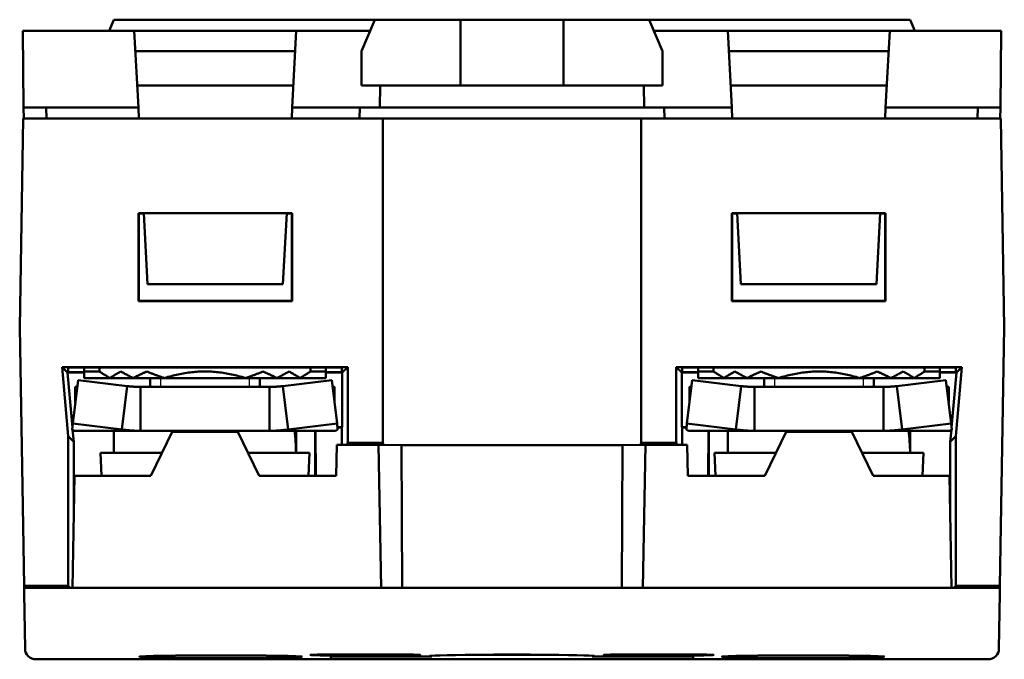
# Model space of a CAD drawing. Header units: millimetres. Extents: x 32 to 386, y 43 to 257.
# Tile 1 of 6: x 103 to 147, y 43 to 72. Entities that reach past the tile are written whole.
import ezdxf

# ---------------------------------------------------------------- set-up
doc = ezdxf.new("R2010")
doc.units = ezdxf.units.MM
doc.layers.add('Arêtes visibles(ISO)', color=7, linetype='Continuous', lineweight=50)
doc.layers.add('Filetages(ISO)', color=7, linetype='Continuous', lineweight=25)

msp = doc.modelspace()

# ---------------------------------------------------------------- linework, layer by layer
at = {"layer": 'Arêtes visibles(ISO)'}
for p, q in [((106.682, 71.654), (106.895, 72.154)), ((106.895, 72.154), (107.788, 72.154)), ((116.715, 72.154), (107.788, 72.154)), ((118.77, 72.154), (116.715, 72.154)), ((118.163, 70.724), (118.77, 72.154)), ((118.77, 72.154), (122.663, 72.154)), ((122.663, 72.154), (122.663, 69.154)), ((122.663, 72.154), (127.363, 72.154)), ((127.363, 72.154), (127.363, 69.154)), ((127.363, 72.154), (131.256, 72.154)), ((131.256, 72.154), (131.863, 70.724)), ((133.311, 72.154), (131.256, 72.154)), ((142.238, 72.154), (133.311, 72.154)), ((142.238, 72.154), (143.131, 72.154)), ((143.343, 71.654), (143.131, 72.154)), ((102.763, 71.654), (102.793, 68.154)), ((102.763, 71.654), (107.828, 71.654)), ((107.828, 71.654), (115.197, 71.654)), ((108.011, 68.154), (107.828, 71.654)), ((115.197, 71.654), (115.014, 68.154)), ((115.197, 71.654), (118.557, 71.654)), ((131.468, 71.654), (134.828, 71.654)), ((134.828, 71.654), (142.197, 71.654)), ((135.011, 68.154), (134.828, 71.654)), ((142.197, 71.654), (142.014, 68.154)), ((142.197, 71.654), (147.263, 71.654)), ((147.263, 71.654), (147.232, 68.154)), ((107.876, 70.724), (115.149, 70.724)), ((118.163, 69.154), (118.163, 70.724)), ((131.863, 69.154), (131.863, 70.724)), ((134.876, 70.724), (142.149, 70.724)), ((115.066, 69.154), (107.959, 69.154)), ((122.663, 69.154), (118.163, 69.154)), ((119.004, 68.154), (119.013, 69.154)), ((127.363, 69.154), (122.663, 69.154)), ((131.863, 69.154), (127.363, 69.154)), ((131.013, 69.154), (131.021, 68.154)), ((142.066, 69.154), (134.959, 69.154)), ((102.797, 67.654), (102.793, 68.154)), ((102.793, 68.154), (108.011, 68.154)), ((103.822, 68.154), (103.827, 67.654)), ((108.037, 67.654), (108.011, 68.154)), ((115.014, 68.154), (114.988, 67.654)), ((115.014, 68.154), (119.004, 68.154)), ((118.082, 68.154), (118.078, 67.654)), ((131.021, 68.154), (119.004, 68.154)), ((131.021, 68.154), (135.011, 68.154)), ((131.943, 68.154), (131.947, 67.654)), ((135.037, 67.654), (135.011, 68.154)), ((142.014, 68.154), (141.988, 67.654)), ((142.014, 68.154), (147.232, 68.154)), ((146.198, 67.654), (146.203, 68.154)), ((147.232, 68.154), (147.228, 67.654)), ((102.613, 58.154), (102.778, 67.654)), ((119.129, 67.654), (102.778, 67.654)), ((119.213, 67.654), (119.129, 67.654)), ((119.129, 52.908), (119.129, 67.654)), ((130.812, 67.654), (119.213, 67.654)), ((130.896, 67.654), (130.812, 67.654)), ((147.247, 67.654), (130.896, 67.654)), ((130.896, 52.908), (130.896, 67.654)), ((147.413, 58.154), (147.247, 67.654)), ((108.013, 63.354), (108.263, 63.354)), ((108.013, 63.354), (108.028, 63.339)), ((108.013, 59.354), (108.013, 63.354)), ((108.263, 63.339), (108.028, 63.339)), ((108.028, 63.339), (108.03, 59.372)), ((108.263, 63.354), (114.763, 63.354)), ((108.263, 63.354), (108.432, 60.127)), ((114.763, 63.354), (114.593, 60.127)), ((114.997, 63.339), (114.762, 63.339)), ((114.763, 63.354), (115.013, 63.354)), ((114.995, 59.372), (114.997, 63.339)), ((115.013, 63.354), (114.997, 63.339)), ((115.013, 63.354), (115.013, 59.354)), ((135.013, 63.354), (135.263, 63.354)), ((135.013, 63.354), (135.028, 63.339)), ((135.013, 59.354), (135.013, 63.354)), ((135.263, 63.339), (135.028, 63.339)), ((135.028, 63.339), (135.03, 59.372)), ((141.763, 63.354), (135.263, 63.354)), ((135.263, 63.354), (135.432, 60.127)), ((141.763, 63.354), (141.593, 60.127)), ((141.997, 63.339), (141.762, 63.339)), ((141.763, 63.354), (142.013, 63.354)), ((141.995, 59.372), (141.997, 63.339)), ((142.013, 63.354), (141.997, 63.339)), ((142.013, 63.354), (142.013, 59.354)), ((114.593, 60.127), (108.432, 60.127)), ((141.593, 60.127), (135.432, 60.127)), ((108.013, 59.354), (108.03, 59.372)), ((115.013, 59.354), (108.013, 59.354)), ((108.03, 59.372), (114.995, 59.372)), ((115.013, 59.354), (114.995, 59.372)), ((135.013, 59.354), (135.03, 59.372)), ((142.013, 59.354), (135.013, 59.354)), ((135.03, 59.372), (141.995, 59.372)), ((142.013, 59.354), (141.995, 59.372)), ((102.613, 58.154), (102.818, 46.408)), ((147.413, 58.154), (147.207, 46.408)), ((104.543, 56.354), (104.793, 56.104)), ((104.818, 53.211), (104.543, 56.354)), ((104.543, 56.354), (117.543, 56.354)), ((104.793, 56.104), (105.012, 53.602)), ((105.543, 56.104), (104.793, 56.104)), ((104.816, 56.336), (117.269, 56.336)), ((104.82, 56.119), (104.816, 56.336)), ((105.543, 56.119), (104.82, 56.119)), ((105.543, 56.336), (105.543, 56.154)), ((105.543, 56.154), (105.543, 55.854)), ((105.543, 56.154), (106.243, 56.154)), ((106.243, 56.154), (106.243, 56.336)), ((115.843, 56.336), (115.843, 56.154)), ((115.843, 56.154), (116.543, 56.154)), ((116.543, 56.154), (116.543, 56.336)), ((116.543, 55.854), (116.543, 56.154)), ((117.265, 56.119), (116.543, 56.119)), ((117.292, 56.104), (116.543, 56.104)), ((117.269, 56.336), (117.265, 56.119)), ((117.543, 56.354), (117.292, 56.104)), ((117.292, 53.622), (117.292, 56.104)), ((117.543, 56.354), (117.543, 52.908)), ((132.483, 56.354), (132.733, 56.104)), ((132.483, 52.908), (132.483, 56.354)), ((132.483, 56.354), (145.483, 56.354)), ((133.483, 56.104), (132.733, 56.104)), ((132.733, 56.104), (132.733, 53.622)), ((132.756, 56.336), (145.209, 56.336)), ((132.76, 56.119), (132.756, 56.336)), ((133.483, 56.119), (132.76, 56.119)), ((133.483, 56.336), (133.483, 56.154)), ((133.483, 56.154), (133.483, 55.854)), ((133.483, 56.154), (134.183, 56.154)), ((134.183, 56.154), (134.183, 56.336)), ((143.783, 56.336), (143.783, 56.154)), ((143.783, 56.154), (144.483, 56.154)), ((144.483, 56.154), (144.483, 56.336)), ((144.483, 55.854), (144.483, 56.154)), ((145.205, 56.119), (144.483, 56.119)), ((145.232, 56.104), (144.483, 56.104)), ((145.013, 53.602), (145.232, 56.104)), ((145.209, 56.336), (145.205, 56.119)), ((145.483, 56.354), (145.207, 53.211)), ((145.483, 56.354), (145.232, 56.104)), ((105.269, 55.761), (105.024, 53.792)), ((105.269, 55.761), (107.503, 55.485)), ((105.543, 55.854), (106.712, 55.854)), ((106.712, 55.854), (107.77, 55.854)), ((107.77, 55.854), (109.201, 55.854)), ((108.543, 55.454), (108.543, 55.854)), ((109.201, 55.854), (112.884, 55.854)), ((112.884, 55.854), (114.315, 55.854)), ((113.543, 55.454), (113.543, 55.854)), ((114.315, 55.854), (115.373, 55.854)), ((114.582, 55.485), (116.816, 55.761)), ((115.373, 55.854), (116.543, 55.854)), ((116.816, 55.761), (117.061, 53.792)), ((133.209, 55.761), (132.964, 53.792)), ((133.209, 55.761), (135.443, 55.485)), ((133.483, 55.854), (134.652, 55.854)), ((134.652, 55.854), (135.71, 55.854)), ((135.71, 55.854), (137.141, 55.854)), ((136.483, 55.454), (136.483, 55.854)), ((137.141, 55.854), (140.824, 55.854)), ((140.824, 55.854), (142.255, 55.854)), ((141.483, 55.454), (141.483, 55.854)), ((142.255, 55.854), (143.313, 55.854)), ((142.522, 55.485), (144.756, 55.761)), ((143.313, 55.854), (144.483, 55.854)), ((144.756, 55.761), (145.001, 53.792)), ((105.143, 54.743), (105.143, 55.454)), ((107.395, 54.618), (107.503, 55.485)), ((108.104, 55.454), (113.981, 55.454)), ((108.104, 55.454), (108.104, 54.574)), ((113.981, 54.574), (113.981, 55.454)), ((114.582, 55.485), (114.69, 54.618)), ((116.943, 55.454), (116.943, 54.743)), ((133.083, 54.743), (133.083, 55.454)), ((135.335, 54.618), (135.443, 55.485)), ((136.044, 55.454), (141.921, 55.454)), ((136.044, 55.454), (136.044, 54.574)), ((141.921, 54.574), (141.921, 55.454)), ((142.522, 55.485), (142.63, 54.618)), ((144.883, 55.454), (144.883, 54.743)), ((107.257, 53.515), (107.395, 54.618)), ((108.104, 54.574), (108.104, 53.454)), ((113.981, 53.454), (113.981, 54.574)), ((114.69, 54.618), (114.828, 53.515)), ((135.197, 53.515), (135.335, 54.618)), ((136.044, 54.574), (136.044, 53.454)), ((141.921, 53.454), (141.921, 54.574)), ((142.63, 54.618), (142.768, 53.515)), ((105.007, 53.515), (105.024, 53.792)), ((105.024, 53.792), (107.257, 53.515)), ((114.828, 53.515), (117.061, 53.792)), ((117.061, 53.792), (117.078, 53.515)), ((132.947, 53.515), (132.964, 53.792)), ((132.964, 53.792), (135.197, 53.515)), ((142.768, 53.515), (145.001, 53.792)), ((145.001, 53.792), (145.018, 53.515)), ((105.021, 53.503), (105.069, 52.96)), ((108.104, 53.454), (105.143, 53.454)), ((106.893, 52.454), (106.893, 53.454)), ((108.104, 53.454), (113.981, 53.454)), ((109.553, 53.41), (108.578, 51.41)), ((112.532, 53.41), (109.553, 53.41)), ((113.508, 51.41), (112.532, 53.41)), ((116.943, 53.454), (113.981, 53.454)), ((115.193, 52.801), (115.193, 53.454)), ((116.063, 51.41), (116.062, 53.454)), ((116.08, 51.41), (116.079, 53.454)), ((117.072, 53.622), (117.292, 53.622)), ((117.274, 53.605), (117.073, 53.605)), ((117.292, 53.622), (117.274, 53.605)), ((117.274, 52.81), (117.274, 53.605)), ((132.733, 53.622), (132.953, 53.622)), ((132.733, 53.622), (132.751, 53.605)), ((132.952, 53.605), (132.751, 53.605)), ((132.751, 53.605), (132.751, 52.81)), ((136.044, 53.454), (133.083, 53.454)), ((133.946, 53.454), (133.945, 51.41)), ((133.963, 53.454), (133.962, 51.41)), ((134.833, 52.454), (134.833, 53.454)), ((136.044, 53.454), (141.921, 53.454)), ((137.493, 53.41), (136.518, 51.41)), ((140.472, 53.41), (137.493, 53.41)), ((141.448, 51.41), (140.472, 53.41)), ((144.883, 53.454), (141.921, 53.454)), ((143.133, 52.801), (143.133, 53.454)), ((144.956, 52.96), (145.004, 53.503)), ((104.818, 53.211), (105.069, 52.96)), ((104.818, 46.408), (104.818, 53.211)), ((105.069, 52.96), (105.07, 49.582)), ((117.516, 52.881), (117.543, 52.908)), ((117.516, 52.81), (117.516, 52.881)), ((119.156, 52.881), (117.516, 52.881)), ((117.543, 52.908), (119.129, 52.908)), ((119.129, 52.908), (119.156, 52.881)), ((119.156, 52.881), (119.156, 52.807)), ((130.869, 52.881), (130.896, 52.908)), ((130.869, 52.807), (130.869, 52.881)), ((132.509, 52.881), (130.869, 52.881)), ((130.896, 52.908), (132.483, 52.908)), ((132.483, 52.908), (132.509, 52.881)), ((132.509, 52.881), (132.509, 52.81)), ((144.955, 49.582), (144.956, 52.96)), ((144.956, 52.96), (145.207, 53.211)), ((145.207, 53.211), (145.207, 46.408)), ((109.087, 52.454), (106.293, 52.454)), ((106.329, 51.41), (106.293, 52.454)), ((115.793, 52.454), (112.998, 52.454)), ((115.756, 51.41), (115.793, 52.454)), ((117.043, 52.81), (117.018, 51.41)), ((118.931, 52.81), (117.043, 52.81)), ((119.06, 46.312), (118.931, 52.81)), ((118.931, 52.81), (119.982, 52.799)), ((120.012, 46.312), (119.982, 52.799)), ((119.982, 52.799), (130.043, 52.799)), ((130.013, 46.312), (130.043, 52.799)), ((130.043, 52.799), (131.094, 52.81)), ((131.094, 52.81), (130.965, 46.312)), ((132.983, 52.81), (131.094, 52.81)), ((133.007, 51.41), (132.983, 52.81)), ((137.027, 52.454), (134.233, 52.454)), ((134.269, 51.41), (134.233, 52.454)), ((143.733, 52.454), (140.938, 52.454)), ((143.696, 51.41), (143.733, 52.454)), ((105.013, 46.312), (105.102, 51.41)), ((108.578, 51.41), (105.102, 51.41)), ((117.018, 51.41), (113.508, 51.41)), ((136.518, 51.41), (133.007, 51.41)), ((144.923, 51.41), (141.448, 51.41)), ((145.013, 46.312), (144.923, 51.41)), ((102.813, 46.303), (102.813, 46.06)), ((102.819, 46.304), (102.818, 46.408)), ((102.818, 46.408), (104.818, 46.408)), ((105.013, 46.312), (103.312, 46.312)), ((104.913, 46.312), (104.818, 46.408)), ((119.06, 46.312), (105.013, 46.312)), ((130.965, 46.312), (119.06, 46.312)), ((145.013, 46.312), (130.965, 46.312)), ((146.713, 46.312), (145.013, 46.312)), ((145.207, 46.408), (145.112, 46.312)), ((145.207, 46.408), (147.207, 46.408)), ((147.207, 46.408), (147.206, 46.304)), ((147.213, 46.06), (147.213, 46.303)), ((102.813, 46.06), (102.856, 43.553)), ((147.169, 43.553), (147.213, 46.06)), ((103.356, 43.062), (146.669, 43.062)), ((116.763, 43.081), (116.763, 43.177)), ((117.337, 43.285), (119.337, 43.285)), ((119.337, 43.233), (117.337, 43.233)), ((117.763, 43.194), (121.366, 43.194)), ((132.263, 43.063), (117.763, 43.063)), ((121.366, 43.194), (121.368, 43.225)), ((122.877, 43.263), (127.148, 43.263)), ((128.657, 43.225), (128.659, 43.194)), ((128.659, 43.194), (132.263, 43.194)), ((130.688, 43.285), (132.688, 43.285)), ((132.688, 43.233), (130.688, 43.233)), ((133.263, 43.177), (133.263, 43.081))]:
    msp.add_line(p, q, dxfattribs=at)
at = {"layer": 'Arêtes visibles(ISO)', "flags": 128}
for points in [[(106.712, 55.854), (106.693, 55.866), (106.674, 55.878), (106.655, 55.89), (106.635, 55.902), (106.616, 55.914), (106.597, 55.927), (106.577, 55.939), (106.558, 55.951), (106.538, 55.963), (106.519, 55.976), (106.499, 55.988), (106.48, 56.001), (106.46, 56.013), (106.441, 56.026), (106.421, 56.038), (106.401, 56.051), (106.382, 56.064), (106.362, 56.077), (106.342, 56.089), (106.322, 56.102), (106.302, 56.115), (106.282, 56.128), (106.262, 56.141), (106.243, 56.154)], [(107.216, 56.154), (107.196, 56.143), (107.175, 56.131), (107.154, 56.119), (107.134, 56.107), (107.113, 56.095), (107.092, 56.083), (107.072, 56.071), (107.051, 56.059), (107.03, 56.046), (107.009, 56.034), (106.988, 56.022), (106.967, 56.009), (106.946, 55.997), (106.925, 55.984), (106.904, 55.971), (106.883, 55.959), (106.862, 55.946), (106.84, 55.933), (106.819, 55.92), (106.798, 55.907), (106.777, 55.894), (106.755, 55.881), (106.734, 55.868), (106.712, 55.854)], [(107.77, 55.854), (107.747, 55.866), (107.725, 55.878), (107.702, 55.889), (107.679, 55.901), (107.657, 55.913), (107.634, 55.925), (107.611, 55.937), (107.588, 55.949), (107.565, 55.962), (107.542, 55.974), (107.519, 55.986), (107.496, 55.999), (107.473, 56.011), (107.45, 56.024), (107.427, 56.036), (107.404, 56.049), (107.38, 56.062), (107.357, 56.075), (107.334, 56.088), (107.31, 56.101), (107.287, 56.114), (107.263, 56.128), (107.24, 56.141), (107.216, 56.154)], [(108.404, 56.154), (108.378, 56.143), (108.353, 56.132), (108.327, 56.12), (108.301, 56.109), (108.275, 56.097), (108.249, 56.086), (108.222, 56.074), (108.196, 56.062), (108.17, 56.05), (108.144, 56.037), (108.117, 56.025), (108.091, 56.013), (108.064, 56), (108.038, 55.987), (108.011, 55.975), (107.985, 55.962), (107.958, 55.949), (107.931, 55.936), (107.905, 55.922), (107.878, 55.909), (107.851, 55.896), (107.824, 55.882), (107.797, 55.868), (107.77, 55.854)], [(109.201, 55.854), (109.169, 55.865), (109.136, 55.875), (109.104, 55.886), (109.071, 55.897), (109.038, 55.908), (109.006, 55.92), (108.973, 55.931), (108.94, 55.943), (108.907, 55.955), (108.874, 55.967), (108.841, 55.979), (108.808, 55.991), (108.775, 56.004), (108.741, 56.016), (108.708, 56.029), (108.675, 56.043), (108.641, 56.056), (108.608, 56.069), (108.574, 56.083), (108.54, 56.097), (108.506, 56.111), (108.472, 56.125), (108.438, 56.14), (108.404, 56.154)], [(111.043, 56.154), (110.967, 56.154), (110.891, 56.152), (110.816, 56.15), (110.74, 56.146), (110.665, 56.142), (110.589, 56.136), (110.514, 56.129), (110.438, 56.121), (110.362, 56.113), (110.286, 56.103), (110.21, 56.092), (110.134, 56.08), (110.058, 56.067), (109.981, 56.053), (109.905, 56.038), (109.828, 56.022), (109.751, 56.005), (109.673, 55.987), (109.595, 55.967), (109.517, 55.947), (109.439, 55.925), (109.36, 55.903), (109.281, 55.879), (109.201, 55.854)], [(112.884, 55.854), (112.804, 55.879), (112.725, 55.903), (112.646, 55.925), (112.568, 55.947), (112.49, 55.967), (112.412, 55.987), (112.334, 56.005), (112.257, 56.022), (112.18, 56.038), (112.104, 56.053), (112.027, 56.067), (111.951, 56.08), (111.875, 56.092), (111.799, 56.103), (111.723, 56.113), (111.647, 56.121), (111.571, 56.129), (111.496, 56.136), (111.42, 56.142), (111.345, 56.146), (111.269, 56.15), (111.194, 56.152), (111.118, 56.154), (111.043, 56.154)], [(113.681, 56.154), (113.647, 56.14), (113.613, 56.125), (113.579, 56.111), (113.545, 56.097), (113.511, 56.083), (113.478, 56.069), (113.444, 56.056), (113.41, 56.043), (113.377, 56.029), (113.344, 56.016), (113.31, 56.004), (113.277, 55.991), (113.244, 55.979), (113.211, 55.967), (113.178, 55.955), (113.145, 55.943), (113.112, 55.931), (113.079, 55.92), (113.047, 55.908), (113.014, 55.897), (112.981, 55.886), (112.949, 55.875), (112.916, 55.865), (112.884, 55.854)], [(114.315, 55.854), (114.288, 55.868), (114.261, 55.882), (114.234, 55.896), (114.207, 55.909), (114.18, 55.922), (114.154, 55.936), (114.127, 55.949), (114.1, 55.962), (114.074, 55.975), (114.047, 55.987), (114.021, 56), (113.994, 56.013), (113.968, 56.025), (113.941, 56.037), (113.915, 56.05), (113.889, 56.062), (113.863, 56.074), (113.837, 56.086), (113.81, 56.097), (113.784, 56.109), (113.758, 56.12), (113.732, 56.132), (113.707, 56.143), (113.681, 56.154)], [(114.869, 56.154), (114.845, 56.141), (114.822, 56.128), (114.798, 56.114), (114.775, 56.101), (114.751, 56.088), (114.728, 56.075), (114.705, 56.062), (114.681, 56.049), (114.658, 56.036), (114.635, 56.024), (114.612, 56.011), (114.589, 55.999), (114.566, 55.986), (114.543, 55.974), (114.52, 55.962), (114.497, 55.949), (114.474, 55.937), (114.451, 55.925), (114.428, 55.913), (114.406, 55.901), (114.383, 55.889), (114.36, 55.878), (114.338, 55.866), (114.315, 55.854)], [(115.373, 55.854), (115.351, 55.868), (115.33, 55.881), (115.308, 55.894), (115.287, 55.907), (115.266, 55.92), (115.245, 55.933), (115.223, 55.946), (115.202, 55.959), (115.181, 55.971), (115.16, 55.984), (115.139, 55.997), (115.118, 56.009), (115.097, 56.022), (115.076, 56.034), (115.055, 56.046), (115.034, 56.059), (115.013, 56.071), (114.993, 56.083), (114.972, 56.095), (114.951, 56.107), (114.931, 56.119), (114.91, 56.131), (114.889, 56.143), (114.869, 56.154)], [(115.843, 56.154), (115.823, 56.141), (115.803, 56.128), (115.783, 56.115), (115.763, 56.102), (115.743, 56.089), (115.723, 56.077), (115.703, 56.064), (115.684, 56.051), (115.664, 56.038), (115.644, 56.026), (115.625, 56.013), (115.605, 56.001), (115.586, 55.988), (115.566, 55.976), (115.547, 55.963), (115.527, 55.951), (115.508, 55.939), (115.488, 55.927), (115.469, 55.914), (115.45, 55.902), (115.43, 55.89), (115.411, 55.878), (115.392, 55.866), (115.373, 55.854)], [(134.652, 55.854), (134.633, 55.866), (134.614, 55.878), (134.595, 55.89), (134.575, 55.902), (134.556, 55.914), (134.537, 55.927), (134.517, 55.939), (134.498, 55.951), (134.478, 55.963), (134.459, 55.976), (134.439, 55.988), (134.42, 56.001), (134.4, 56.013), (134.381, 56.026), (134.361, 56.038), (134.341, 56.051), (134.322, 56.064), (134.302, 56.077), (134.282, 56.089), (134.262, 56.102), (134.242, 56.115), (134.222, 56.128), (134.202, 56.141), (134.183, 56.154)], [(135.156, 56.154), (135.136, 56.143), (135.115, 56.131), (135.094, 56.119), (135.074, 56.107), (135.053, 56.095), (135.032, 56.083), (135.012, 56.071), (134.991, 56.059), (134.97, 56.046), (134.949, 56.034), (134.928, 56.022), (134.907, 56.009), (134.886, 55.997), (134.865, 55.984), (134.844, 55.971), (134.823, 55.959), (134.802, 55.946), (134.78, 55.933), (134.759, 55.92), (134.738, 55.907), (134.717, 55.894), (134.695, 55.881), (134.674, 55.868), (134.652, 55.854)], [(135.71, 55.854), (135.687, 55.866), (135.665, 55.878), (135.642, 55.889), (135.619, 55.901), (135.597, 55.913), (135.574, 55.925), (135.551, 55.937), (135.528, 55.949), (135.505, 55.962), (135.482, 55.974), (135.459, 55.986), (135.436, 55.999), (135.413, 56.011), (135.39, 56.024), (135.367, 56.036), (135.344, 56.049), (135.32, 56.062), (135.297, 56.075), (135.274, 56.088), (135.25, 56.101), (135.227, 56.114), (135.203, 56.128), (135.18, 56.141), (135.156, 56.154)], [(136.344, 56.154), (136.318, 56.143), (136.293, 56.132), (136.267, 56.12), (136.241, 56.109), (136.215, 56.097), (136.189, 56.086), (136.162, 56.074), (136.136, 56.062), (136.11, 56.05), (136.084, 56.037), (136.057, 56.025), (136.031, 56.013), (136.004, 56), (135.978, 55.987), (135.951, 55.975), (135.925, 55.962), (135.898, 55.949), (135.871, 55.936), (135.845, 55.922), (135.818, 55.909), (135.791, 55.896), (135.764, 55.882), (135.737, 55.868), (135.71, 55.854)], [(137.141, 55.854), (137.109, 55.865), (137.076, 55.875), (137.044, 55.886), (137.011, 55.897), (136.978, 55.908), (136.946, 55.92), (136.913, 55.931), (136.88, 55.943), (136.847, 55.955), (136.814, 55.967), (136.781, 55.979), (136.748, 55.991), (136.715, 56.004), (136.681, 56.016), (136.648, 56.029), (136.615, 56.043), (136.581, 56.056), (136.548, 56.069), (136.514, 56.083), (136.48, 56.097), (136.446, 56.111), (136.412, 56.125), (136.378, 56.14), (136.344, 56.154)], [(138.983, 56.154), (138.907, 56.154), (138.831, 56.152), (138.756, 56.15), (138.68, 56.146), (138.605, 56.142), (138.529, 56.136), (138.454, 56.129), (138.378, 56.121), (138.302, 56.113), (138.226, 56.103), (138.15, 56.092), (138.074, 56.08), (137.998, 56.067), (137.921, 56.053), (137.845, 56.038), (137.768, 56.022), (137.691, 56.005), (137.613, 55.987), (137.535, 55.967), (137.457, 55.947), (137.379, 55.925), (137.3, 55.903), (137.221, 55.879), (137.141, 55.854)], [(140.824, 55.854), (140.744, 55.879), (140.665, 55.903), (140.586, 55.925), (140.508, 55.947), (140.43, 55.967), (140.352, 55.987), (140.274, 56.005), (140.197, 56.022), (140.12, 56.038), (140.044, 56.053), (139.967, 56.067), (139.891, 56.08), (139.815, 56.092), (139.739, 56.103), (139.663, 56.113), (139.587, 56.121), (139.511, 56.129), (139.436, 56.136), (139.36, 56.142), (139.285, 56.146), (139.209, 56.15), (139.134, 56.152), (139.058, 56.154), (138.983, 56.154)], [(141.621, 56.154), (141.587, 56.14), (141.553, 56.125), (141.519, 56.111), (141.485, 56.097), (141.451, 56.083), (141.418, 56.069), (141.384, 56.056), (141.35, 56.043), (141.317, 56.029), (141.284, 56.016), (141.25, 56.004), (141.217, 55.991), (141.184, 55.979), (141.151, 55.967), (141.118, 55.955), (141.085, 55.943), (141.052, 55.931), (141.019, 55.92), (140.987, 55.908), (140.954, 55.897), (140.921, 55.886), (140.889, 55.875), (140.856, 55.865), (140.824, 55.854)], [(142.255, 55.854), (142.228, 55.868), (142.201, 55.882), (142.174, 55.896), (142.147, 55.909), (142.12, 55.922), (142.094, 55.936), (142.067, 55.949), (142.04, 55.962), (142.014, 55.975), (141.987, 55.987), (141.961, 56), (141.934, 56.013), (141.908, 56.025), (141.881, 56.037), (141.855, 56.05), (141.829, 56.062), (141.803, 56.074), (141.777, 56.086), (141.75, 56.097), (141.724, 56.109), (141.698, 56.12), (141.672, 56.132), (141.647, 56.143), (141.621, 56.154)], [(142.809, 56.154), (142.785, 56.141), (142.762, 56.128), (142.738, 56.114), (142.715, 56.101), (142.691, 56.088), (142.668, 56.075), (142.645, 56.062), (142.621, 56.049), (142.598, 56.036), (142.575, 56.024), (142.552, 56.011), (142.529, 55.999), (142.506, 55.986), (142.483, 55.974), (142.46, 55.962), (142.437, 55.949), (142.414, 55.937), (142.391, 55.925), (142.368, 55.913), (142.346, 55.901), (142.323, 55.889), (142.3, 55.878), (142.278, 55.866), (142.255, 55.854)], [(143.313, 55.854), (143.291, 55.868), (143.27, 55.881), (143.248, 55.894), (143.227, 55.907), (143.206, 55.92), (143.185, 55.933), (143.163, 55.946), (143.142, 55.959), (143.121, 55.971), (143.1, 55.984), (143.079, 55.997), (143.058, 56.009), (143.037, 56.022), (143.016, 56.034), (142.995, 56.046), (142.974, 56.059), (142.953, 56.071), (142.933, 56.083), (142.912, 56.095), (142.891, 56.107), (142.871, 56.119), (142.85, 56.131), (142.829, 56.143), (142.809, 56.154)], [(143.783, 56.154), (143.763, 56.141), (143.743, 56.128), (143.723, 56.115), (143.703, 56.102), (143.683, 56.089), (143.663, 56.077), (143.643, 56.064), (143.624, 56.051), (143.604, 56.038), (143.584, 56.026), (143.565, 56.013), (143.545, 56.001), (143.526, 55.988), (143.506, 55.976), (143.487, 55.963), (143.467, 55.951), (143.448, 55.939), (143.428, 55.927), (143.409, 55.914), (143.39, 55.902), (143.37, 55.89), (143.351, 55.878), (143.332, 55.866), (143.313, 55.854)], [(105.143, 55.454), (105.146, 55.455), (105.15, 55.455), (105.154, 55.455), (105.158, 55.455), (105.161, 55.455), (105.165, 55.456), (105.169, 55.456), (105.173, 55.457), (105.177, 55.457), (105.18, 55.458), (105.184, 55.459), (105.188, 55.46), (105.192, 55.461), (105.196, 55.462), (105.199, 55.463), (105.203, 55.464), (105.207, 55.465), (105.211, 55.466), (105.215, 55.468), (105.218, 55.469), (105.222, 55.471), (105.226, 55.472), (105.23, 55.474), (105.234, 55.476)], [(107.503, 55.485), (107.528, 55.482), (107.553, 55.48), (107.578, 55.478), (107.603, 55.476), (107.628, 55.474), (107.653, 55.472), (107.678, 55.47), (107.703, 55.468), (107.728, 55.466), (107.753, 55.465), (107.778, 55.463), (107.803, 55.462), (107.828, 55.461), (107.853, 55.46), (107.878, 55.459), (107.903, 55.458), (107.928, 55.457), (107.953, 55.456), (107.978, 55.456), (108.003, 55.455), (108.028, 55.455), (108.053, 55.455), (108.079, 55.455), (108.104, 55.454)], [(113.981, 55.454), (114.006, 55.455), (114.032, 55.455), (114.057, 55.455), (114.082, 55.455), (114.107, 55.456), (114.132, 55.456), (114.157, 55.457), (114.182, 55.458), (114.207, 55.459), (114.232, 55.46), (114.257, 55.461), (114.282, 55.462), (114.307, 55.463), (114.332, 55.465), (114.357, 55.466), (114.382, 55.468), (114.408, 55.47), (114.433, 55.472), (114.458, 55.474), (114.482, 55.476), (114.507, 55.478), (114.532, 55.48), (114.557, 55.482), (114.582, 55.485)], [(116.851, 55.476), (116.855, 55.474), (116.859, 55.472), (116.863, 55.471), (116.867, 55.469), (116.87, 55.468), (116.874, 55.466), (116.878, 55.465), (116.882, 55.464), (116.886, 55.463), (116.89, 55.462), (116.893, 55.461), (116.897, 55.46), (116.901, 55.459), (116.905, 55.458), (116.908, 55.457), (116.912, 55.457), (116.916, 55.456), (116.92, 55.456), (116.924, 55.455), (116.927, 55.455), (116.931, 55.455), (116.935, 55.455), (116.939, 55.455), (116.943, 55.454)], [(133.083, 55.454), (133.086, 55.455), (133.09, 55.455), (133.094, 55.455), (133.098, 55.455), (133.101, 55.455), (133.105, 55.456), (133.109, 55.456), (133.113, 55.457), (133.117, 55.457), (133.12, 55.458), (133.124, 55.459), (133.128, 55.46), (133.132, 55.461), (133.136, 55.462), (133.139, 55.463), (133.143, 55.464), (133.147, 55.465), (133.151, 55.466), (133.155, 55.468), (133.158, 55.469), (133.162, 55.471), (133.166, 55.472), (133.17, 55.474), (133.174, 55.476)], [(135.443, 55.485), (135.468, 55.482), (135.493, 55.48), (135.518, 55.478), (135.543, 55.476), (135.568, 55.474), (135.593, 55.472), (135.618, 55.47), (135.643, 55.468), (135.668, 55.466), (135.693, 55.465), (135.718, 55.463), (135.743, 55.462), (135.768, 55.461), (135.793, 55.46), (135.818, 55.459), (135.843, 55.458), (135.868, 55.457), (135.893, 55.456), (135.918, 55.456), (135.943, 55.455), (135.968, 55.455), (135.993, 55.455), (136.019, 55.455), (136.044, 55.454)], [(141.921, 55.454), (141.946, 55.455), (141.972, 55.455), (141.997, 55.455), (142.022, 55.455), (142.047, 55.456), (142.072, 55.456), (142.097, 55.457), (142.122, 55.458), (142.147, 55.459), (142.172, 55.46), (142.197, 55.461), (142.222, 55.462), (142.247, 55.463), (142.272, 55.465), (142.297, 55.466), (142.322, 55.468), (142.348, 55.47), (142.373, 55.472), (142.398, 55.474), (142.422, 55.476), (142.447, 55.478), (142.472, 55.48), (142.497, 55.482), (142.522, 55.485)], [(144.791, 55.476), (144.795, 55.474), (144.799, 55.472), (144.803, 55.471), (144.807, 55.469), (144.81, 55.468), (144.814, 55.466), (144.818, 55.465), (144.822, 55.464), (144.826, 55.463), (144.83, 55.462), (144.833, 55.461), (144.837, 55.46), (144.841, 55.459), (144.845, 55.458), (144.848, 55.457), (144.852, 55.457), (144.856, 55.456), (144.86, 55.456), (144.864, 55.455), (144.867, 55.455), (144.871, 55.455), (144.875, 55.455), (144.879, 55.455), (144.883, 55.454)], [(105.007, 53.515), (105.012, 53.51), (105.018, 53.506), (105.023, 53.501), (105.029, 53.497), (105.034, 53.493), (105.04, 53.489), (105.045, 53.485), (105.051, 53.482), (105.057, 53.478), (105.062, 53.475), (105.068, 53.472), (105.074, 53.47), (105.079, 53.467), (105.085, 53.465), (105.091, 53.463), (105.097, 53.461), (105.102, 53.46), (105.108, 53.458), (105.114, 53.457), (105.119, 53.456), (105.125, 53.455), (105.131, 53.455), (105.137, 53.455), (105.143, 53.454)], [(108.104, 53.454), (108.068, 53.455), (108.033, 53.455), (107.998, 53.455), (107.962, 53.456), (107.927, 53.457), (107.891, 53.458), (107.856, 53.46), (107.821, 53.461), (107.785, 53.463), (107.75, 53.465), (107.715, 53.467), (107.679, 53.47), (107.644, 53.472), (107.609, 53.475), (107.574, 53.478), (107.538, 53.482), (107.503, 53.485), (107.468, 53.489), (107.433, 53.493), (107.398, 53.497), (107.362, 53.501), (107.327, 53.506), (107.292, 53.51), (107.257, 53.515)], [(114.828, 53.515), (114.793, 53.51), (114.758, 53.506), (114.723, 53.501), (114.687, 53.497), (114.652, 53.493), (114.617, 53.489), (114.582, 53.485), (114.547, 53.482), (114.511, 53.478), (114.476, 53.475), (114.441, 53.472), (114.406, 53.47), (114.37, 53.467), (114.335, 53.465), (114.3, 53.463), (114.264, 53.461), (114.229, 53.46), (114.194, 53.458), (114.158, 53.457), (114.123, 53.456), (114.087, 53.455), (114.052, 53.455), (114.017, 53.455), (113.981, 53.454)], [(116.943, 53.454), (116.948, 53.455), (116.954, 53.455), (116.96, 53.455), (116.966, 53.456), (116.971, 53.457), (116.977, 53.458), (116.983, 53.46), (116.988, 53.461), (116.994, 53.463), (117, 53.465), (117.006, 53.467), (117.011, 53.47), (117.017, 53.472), (117.023, 53.475), (117.028, 53.478), (117.034, 53.482), (117.04, 53.485), (117.045, 53.489), (117.051, 53.493), (117.056, 53.497), (117.062, 53.501), (117.067, 53.506), (117.073, 53.51), (117.078, 53.515)], [(132.947, 53.515), (132.952, 53.51), (132.958, 53.506), (132.963, 53.501), (132.969, 53.497), (132.974, 53.493), (132.98, 53.489), (132.985, 53.485), (132.991, 53.482), (132.997, 53.478), (133.002, 53.475), (133.008, 53.472), (133.014, 53.47), (133.019, 53.467), (133.025, 53.465), (133.031, 53.463), (133.037, 53.461), (133.042, 53.46), (133.048, 53.458), (133.054, 53.457), (133.059, 53.456), (133.065, 53.455), (133.071, 53.455), (133.077, 53.455), (133.083, 53.454)], [(136.044, 53.454), (136.008, 53.455), (135.973, 53.455), (135.938, 53.455), (135.902, 53.456), (135.867, 53.457), (135.831, 53.458), (135.796, 53.46), (135.761, 53.461), (135.725, 53.463), (135.69, 53.465), (135.655, 53.467), (135.619, 53.47), (135.584, 53.472), (135.549, 53.475), (135.514, 53.478), (135.478, 53.482), (135.443, 53.485), (135.408, 53.489), (135.373, 53.493), (135.338, 53.497), (135.302, 53.501), (135.267, 53.506), (135.232, 53.51), (135.197, 53.515)], [(142.768, 53.515), (142.733, 53.51), (142.698, 53.506), (142.663, 53.501), (142.627, 53.497), (142.592, 53.493), (142.557, 53.489), (142.522, 53.485), (142.487, 53.482), (142.451, 53.478), (142.416, 53.475), (142.381, 53.472), (142.346, 53.47), (142.31, 53.467), (142.275, 53.465), (142.24, 53.463), (142.204, 53.461), (142.169, 53.46), (142.134, 53.458), (142.098, 53.457), (142.063, 53.456), (142.027, 53.455), (141.992, 53.455), (141.957, 53.455), (141.921, 53.454)], [(144.883, 53.454), (144.888, 53.455), (144.894, 53.455), (144.9, 53.455), (144.906, 53.456), (144.911, 53.457), (144.917, 53.458), (144.923, 53.46), (144.928, 53.461), (144.934, 53.463), (144.94, 53.465), (144.946, 53.467), (144.951, 53.47), (144.957, 53.472), (144.963, 53.475), (144.968, 53.478), (144.974, 53.482), (144.98, 53.485), (144.985, 53.489), (144.991, 53.493), (144.996, 53.497), (145.002, 53.501), (145.007, 53.506), (145.013, 53.51), (145.018, 53.515)]]:
    msp.add_lwpolyline(points, dxfattribs=at)
at = {"layer": 'Arêtes visibles(ISO)'}
for centre, start, end in [((103.356, 43.562), 181.0005, 270), ((146.669, 43.562), 270, 358.9995)]:
    msp.add_arc(centre, 0.5, start, end, dxfattribs=at)
for centre, major_axis, ratio, start_param, end_param in [((111.043, 52.108), (0, -7.188), 0.57735, 1.619008, 1.759223), ((111.043, 52.801), (0, -7.188), 0.57735, 1.522585, 1.66185), ((138.983, 52.108), (0, -7.188), 0.57735, 1.619008, 1.759223), ((138.983, 52.801), (0, -7.188), 0.57735, 1.522585, 1.66185), ((103.313, 46.303), (-0.5, 0), 0.017452, 4.712694, 6.283185), ((146.712, 46.303), (-0.5, 0), 0.017452, 3.141593, 4.712084), ((117.337, 43.259), (-1.5, 0), 0.017452, 4.712389, 7.853982), ((117.763, 43.177), (-1, 0), 0.017452, 4.712389, 6.283185), ((117.763, 43.081), (-1, 0), 0.017452, 0, 1.570796), ((119.337, 43.259), (1.5, 0), 0.017452, 4.712389, 7.853982), ((125.013, 43.209), (-3.75, 0), 0.017452, 2.905968, 6.51881), ((130.688, 43.259), (-1.5, 0), 0.017452, 4.712389, 7.853982), ((132.263, 43.177), (1, 0), 0.017452, 0, 1.570796), ((132.263, 43.081), (1, 0), 0.017452, 4.712389, 6.283185), ((132.688, 43.259), (1.5, 0), 0.017452, 4.712389, 7.853982)]:
    msp.add_ellipse(centre, major_axis=major_axis, ratio=ratio, start_param=start_param, end_param=end_param, dxfattribs=at)
for centre in [(111.763, 43.176), (138.263, 43.176)]:
    msp.add_ellipse(centre, major_axis=(3.7, 0), ratio=0.017452, dxfattribs=at)
at = {"layer": 'Filetages(ISO)'}
for p, q in [((109.021, 55.854), (109.021, 55.454)), ((113.064, 55.454), (113.064, 55.854)), ((136.961, 55.854), (136.961, 55.454)), ((141.004, 55.454), (141.004, 55.854))]:
    msp.add_line(p, q, dxfattribs=at)

doc.saveas('drawing.dxf')
